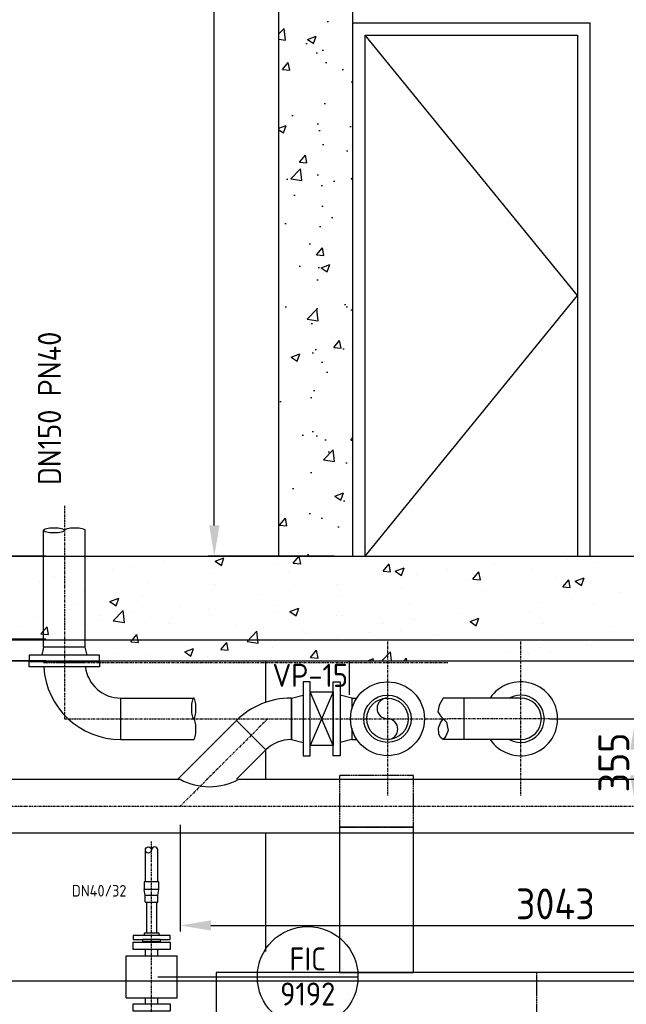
# Model space of a CAD drawing. Header units: metres. Extents: x -82085 to 58758, y -66901 to 95305.
# Tile 59 of 135: x 26126 to 28585, y -1902 to 2094. Entities that reach past the tile are written whole.
import ezdxf
from ezdxf.enums import TextEntityAlignment as Align

# ---------------------------------------------------------------- set-up
doc = ezdxf.new("R2010")
doc.units = ezdxf.units.M
doc.header["$MEASUREMENT"] = 0
doc.header["$PDSIZE"] = -1
for name, pattern in [('CENTER-LN', [19, 10, -3, 3, -3]), ('DASHED', [19.05, 12.7, -6.35]), ('HIDDEN2', [4.7625, 3.175, -1.5875])]:
    doc.linetypes.add(name, pattern=pattern)
doc.layers.get('0').update_dxf_attribs({"linetype": 'CONTINUOUS'})
doc.layers.get('DEFPOINTS').update_dxf_attribs({"linetype": 'CONTINUOUS'})
for name, color, linetype in [('3', 3, 'CONTINUOUS'), ('ARCERING', 10, 'CONTINUOUS'), ('CL', 1, 'CENTER-LN'), ('DIM', 10, 'CONTINUOUS'), ('GEBOUW', 7, 'CONTINUOUS'), ('TEXT2', 7, 'CONTINUOUS')]:
    doc.layers.add(name, color=color, linetype=linetype)
doc.styles.add('ROMANS', font='iso.shx')
doc.styles.get("Standard").update_dxf_attribs({"font": 'iso.shx'})
doc.dimstyles.get("Standard").update_dxf_attribs({"dimtxt": 0.18, "dimasz": 0.18, "dimexe": 0.18, "dimexo": 0.0625, "dimgap": 0.09, "dimtad": 0, "dimtih": 1, "dimtoh": 1, "dimdec": 4, "dimzin": 0, "dimdsep": 46, "dimtxsty": 'Standard', "dimcen": 0.09, "dimadec": 0, "dimazin": 0, "dimtfac": 1, "dimtdec": 4, "dimtofl": 0, "dimtmove": 0, "dimatfit": 3, "dimfxl": 1, "dimtolj": 1, "dimtzin": 0, "dimarcsym": 0})

# ---------------------------------------------------------------- blocks, each defined once
blk = doc.blocks.new('*D123')
at = {"layer": 'DEFPOINTS', "color": 0, "transparency": 16777216}
for p in [(21957.6, -1285.3, -3239), (29818.7, -1285.3, -3239), (21957.6, -1807.4)]:
    blk.add_point(p, dxfattribs=at)
at = {"layer": 'DIM', "color": 0, "lineweight": -2, "transparency": 16777216}
for p, q in [((21957.6, -1360.3), (21957.6, -1832.4)), ((29818.7, -1360.3), (29818.7, -1832.4)), ((29693.7, -1807.4), (22082.6, -1807.4))]:
    blk.add_line(p, q, dxfattribs=at)
at = {"layer": 'DIM', "color": 0, "transparency": 16777216}
for points in [[(22082.6, -1786.6), (22082.6, -1828.2), (21957.6, -1807.4)], [(29693.7, -1786.6), (29693.7, -1828.2), (29818.7, -1807.4)]]:
    blk.add_solid(points, dxfattribs=at)
at = {"layer": 'DIM', "color": 0, "transparency": 16777216, "insert": (25888.1, -1719.9), "char_height": 125, "attachment_point": 5}
blk.add_mtext('\\A1;7861', dxfattribs=at)
blk = doc.blocks.new('*D122')
at = {"layer": 'DEFPOINTS', "color": 0, "transparency": 16777216}
for p in [(26776, -1097.8), (29818.7, -1240.3), (29818.7, -1581.6)]:
    blk.add_point(p, dxfattribs=at)
at = {"layer": 'DIM', "color": 0, "lineweight": -2, "transparency": 16777216}
for p, q in [((26776, -1172.8), (26776, -1606.6)), ((29818.7, -1315.3), (29818.7, -1606.6)), ((26901, -1581.6), (29693.7, -1581.6))]:
    blk.add_line(p, q, dxfattribs=at)
at = {"layer": 'DIM', "color": 0, "transparency": 16777216}
for points in [[(26901, -1560.8), (26901, -1602.5), (26776, -1581.6)], [(29693.7, -1560.8), (29693.7, -1602.5), (29818.7, -1581.6)]]:
    blk.add_solid(points, dxfattribs=at)
at = {"layer": 'DIM', "color": 0, "transparency": 16777216, "insert": (28297.4, -1494.1), "char_height": 125, "attachment_point": 5}
blk.add_mtext('\\A1;3043', dxfattribs=at)
blk = doc.blocks.new('*D121')
at = {"layer": 'DEFPOINTS', "color": 0, "transparency": 16777216}
for p in [(28199.9, -742.8, -3239), (28622, -742.8), (28622, -1097.8, -3239)]:
    blk.add_point(p, dxfattribs=at)
at = {"layer": 'DIM', "color": 0, "lineweight": -2, "transparency": 16777216}
for p, q in [((28274.9, -742.8), (28647, -742.8)), ((28622, -972.8), (28622, -867.8)), ((28697, -1097.8), (28647, -1097.8))]:
    blk.add_line(p, q, dxfattribs=at)
at = {"layer": 'DIM', "color": 0, "transparency": 16777216}
for points in [[(28601.1, -867.8), (28642.8, -867.8), (28622, -742.8)], [(28601.1, -972.8), (28642.8, -972.8), (28622, -1097.8)]]:
    blk.add_solid(points, dxfattribs=at)
at = {"layer": 'DIM', "color": 0, "transparency": 16777216, "insert": (28534.5, -920.3), "char_height": 125, "attachment_point": 5, "rotation": 90}
blk.add_mtext('\\A1;355', dxfattribs=at)
blk = doc.blocks.new('*X8')
at = {"color": 0}
for p, q in [((26798.4, 5914.2, 3239), (26798.4, 5914.2, 3239)), ((26900.4, 5917.2, 3239), (26900.4, 5917.2, 3239)), ((27234.5, 5888.1, 3239), (27258.8, 5917.2, 3239)), ((27264.8, 5885.3, 3239), (27258.9, 5917.1, 3239)), ((28076.5, 5914.1, 3239), (28076.5, 5914.1, 3239)), ((26585.6, 5876, 3239), (26585.6, 5876, 3239)), ((26712.8, 5892.8, 3239), (26712.8, 5892.8, 3239)), ((26918.1, 5896.6, 3239), (26943.4, 5879.5, 3239)), ((26918.2, 5896.6, 3239), (26953.7, 5910.2, 3239)), ((26943.4, 5879.6, 3239), (26953.7, 5910.3, 3239)), ((27163.9, 5885.9, 3239), (27163.9, 5885.9, 3239)), ((27234.4, 5888.1, 3239), (27264.8, 5885.5, 3239)), ((27512.7, 5904.3, 3239), (27512.7, 5904.3, 3239)), ((27598.8, 5856.2, 3239), (27623.3, 5885.4, 3239)), ((27629.2, 5853.4, 3239), (27623.3, 5885.2, 3239)), ((28052.3, 5886.4, 3239), (28052.3, 5886.4, 3239)), ((28347.7, 5902.6, 3239), (28347.7, 5902.6, 3239)), ((28456.4, 5891.5, 3239), (28456.4, 5891.5, 3239)), ((26502.2, 5863.3, 3239), (26502.2, 5863.3, 3239)), ((26900, 5847.8, 3239), (26900, 5847.8, 3239)), ((27216.4, 5853.5, 3239), (27216.4, 5853.5, 3239)), ((27598.8, 5856.2, 3239), (27629.1, 5853.6, 3239)), ((27648.2, 5855.9, 3239), (27683.8, 5869.6, 3239)), ((27648.2, 5855.9, 3239), (27673.5, 5838.9, 3239)), ((27673.5, 5838.9, 3239), (27683.8, 5869.6, 3239)), ((27732.7, 5844.3, 3239), (27732.7, 5844.3, 3239)), ((27859.9, 5861, 3239), (27859.9, 5861, 3239)), ((27963.2, 5824.4, 3239), (27987.7, 5853.6, 3239)), ((27993.5, 5821.5, 3239), (27987.7, 5853.4, 3239)), ((28199.8, 5858.9, 3239), (28199.8, 5858.9, 3239)), ((26205.9, 5812.5, 3239), (26205.9, 5812.5, 3239)), ((26264.8, 5833.8, 3239), (26264.8, 5833.8, 3239)), ((26643.4, 5815.3, 3239), (26643.4, 5815.3, 3239)), ((26920.1, 5802.6, 3239), (26920.1, 5802.6, 3239)), ((27411.9, 5802.1, 3239), (27411.9, 5802.1, 3239)), ((27939, 5823.2, 3239), (27939, 5823.2, 3239)), ((27963.1, 5824.4, 3239), (27993.5, 5821.7, 3239)), ((28299.2, 5828.3, 3239), (28299.2, 5828.3, 3239)), ((28327.6, 5792.5, 3239), (28352.1, 5821.7, 3239)), ((28357.9, 5789.6, 3239), (28352, 5821.5, 3239)), ((28378.3, 5815.2, 3239), (28413.9, 5828.9, 3239)), ((28378.3, 5815.2, 3239), (28403.5, 5798.2, 3239)), ((28403.5, 5798.2, 3239), (28413.8, 5828.9, 3239)), ((26382.6, 5779.5, 3239), (26382.6, 5779.5, 3239)), ((27092.3, 5760, 3239), (27092.3, 5760, 3239)), ((27219.5, 5776.7, 3239), (27219.5, 5776.7, 3239)), ((27675.1, 5785.1, 3239), (27675.1, 5785.1, 3239)), ((28002.9, 5777.4, 3239), (28002.9, 5777.4, 3239)), ((28327.5, 5792.5, 3239), (28357.9, 5789.8, 3239)), ((28559.1, 5770.3, 3239), (28559.1, 5770.3, 3239)), ((26350.5, 5723.2, 3239), (26350.5, 5723.2, 3239)), ((26491.3, 5732.7, 3239), (26526.9, 5746.4, 3239)), ((26491.3, 5732.7, 3239), (26516.6, 5715.7, 3239)), ((26516.6, 5715.7, 3239), (26526.9, 5746.4, 3239)), ((26623.9, 5751.8, 3239), (26623.9, 5751.8, 3239)), ((26771.5, 5717.7, 3239), (26771.5, 5717.7, 3239)), ((27157.7, 5716.8, 3239), (27157.7, 5716.8, 3239)), ((27418.5, 5752.6, 3239), (27418.5, 5752.6, 3239)), ((27706.7, 5726.6, 3239), (27706.7, 5726.6, 3239)), ((28239.5, 5728.2, 3239), (28239.5, 5728.2, 3239)), ((28366.7, 5745, 3239), (28366.7, 5745, 3239)), ((28450.2, 5722.3, 3239), (28450.2, 5722.3, 3239)), ((26327.6, 5700.9, 3239), (26327.6, 5700.9, 3239)), ((26451.9, 5675.7, 3239), (26451.9, 5675.7, 3239)), ((26505.1, 5655.2, 3239), (26544.7, 5696.4, 3239)), ((26550.3, 5648.2, 3239), (26544.7, 5696.4, 3239)), ((26579.1, 5692.4, 3239), (26579.1, 5692.4, 3239)), ((26621.7, 5711.8, 3239), (26621.7, 5711.8, 3239)), ((26892.9, 5700.3, 3239), (26892.9, 5700.3, 3239)), ((26893.8, 5678.7, 3239), (26893.8, 5678.7, 3239)), ((27164.1, 5688.9, 3239), (27164.1, 5688.9, 3239)), ((27221.4, 5692.1, 3239), (27257, 5705.7, 3239)), ((27221.4, 5692.1, 3239), (27246.6, 5675, 3239)), ((27246.6, 5675, 3239), (27256.9, 5705.7, 3239)), ((27410.4, 5675.7, 3239), (27410.4, 5675.7, 3239)), ((27435.3, 5677.4, 3239), (27435.3, 5677.4, 3239)), ((27918.7, 5686, 3239), (27918.7, 5686, 3239)), ((28193.6, 5689.8, 3239), (28193.6, 5689.8, 3239)), ((26186.5, 5666.5, 3239), (26186.5, 5666.5, 3239)), ((26457.6, 5655, 3239), (26457.6, 5655, 3239)), ((26505.1, 5655.1, 3239), (26550.3, 5648.1, 3239)), ((26637.3, 5646.2, 3239), (26637.3, 5646.2, 3239)), ((26728.8, 5643.6, 3239), (26728.8, 5643.6, 3239)), ((27599.1, 5643.9, 3239), (27599.1, 5643.9, 3239)), ((27706.4, 5666, 3239), (27706.4, 5666, 3239)), ((27726.3, 5660.7, 3239), (27726.3, 5660.7, 3239)), ((27932.8, 5654, 3239), (27932.8, 5654, 3239)), ((27951.4, 5651.4, 3239), (27976.7, 5634.3, 3239)), ((27951.5, 5651.4, 3239), (27987, 5665, 3239)), ((27976.7, 5634.3, 3239), (27987, 5665, 3239)), ((27977.6, 5654.5, 3239), (27977.6, 5654.5, 3239)), ((28248.8, 5643, 3239), (28248.8, 5643, 3239)), ((26131.1, 5633.4, 3239), (26131.1, 5633.4, 3239)), ((26211.8, 5601.6, 3239), (26236.3, 5630.8, 3239)), ((26211.8, 5601.6, 3239), (26242.1, 5599, 3239)), ((26242.2, 5598.8, 3239), (26236.3, 5630.7, 3239)), ((26376.4, 5610.4, 3239), (26376.4, 5610.4, 3239)), ((26576.2, 5569.8, 3239), (26600.7, 5599, 3239)), ((26606.5, 5566.9, 3239), (26600.7, 5598.8, 3239)), ((27000, 5632.1, 3239), (27000, 5632.1, 3239)), ((27047.3, 5571.1, 3239), (27086.8, 5612.4, 3239)), ((27092.5, 5564.1, 3239), (27086.8, 5612.3, 3239)), ((27114.2, 5624.9, 3239), (27114.2, 5624.9, 3239)), ((27271.2, 5620.6, 3239), (27271.2, 5620.6, 3239)), ((27278.3, 5601.7, 3239), (27278.3, 5601.7, 3239)), ((27542.4, 5609.2, 3239), (27542.4, 5609.2, 3239)), ((27668.9, 5616, 3239), (27668.9, 5616, 3239)), ((27813.6, 5597.7, 3239), (27813.6, 5597.7, 3239)), ((28520, 5631.6, 3239), (28520, 5631.6, 3239)), ((26576.2, 5569.8, 3239), (26606.5, 5567.1, 3239)), ((26817.9, 5574, 3239), (26817.9, 5574, 3239)), ((26940.6, 5537.9, 3239), (26965.1, 5567.1, 3239)), ((26958.7, 5559.6, 3239), (26958.7, 5559.6, 3239)), ((26970.9, 5535.1, 3239), (26965, 5566.9, 3239)), ((27047.3, 5571.1, 3239), (27092.5, 5564.1, 3239)), ((27085.9, 5576.4, 3239), (27085.9, 5576.4, 3239)), ((27412.3, 5583.4, 3239), (27412.3, 5583.4, 3239)), ((28084.7, 5586.3, 3239), (28084.7, 5586.3, 3239)), ((28355.9, 5574.8, 3239), (28355.9, 5574.8, 3239)), ((28425.4, 5569.9, 3239), (28425.4, 5569.9, 3239)), ((28574.5, 5576, 3239), (28574.5, 5576, 3239)), ((26521.6, 5523.1, 3239), (26521.6, 5523.1, 3239)), ((26637.9, 5517.4, 3239), (26637.9, 5517.4, 3239)), ((26794.5, 5528.2, 3239), (26819.8, 5511.2, 3239)), ((26794.6, 5528.2, 3239), (26830.1, 5541.9, 3239)), ((26819.8, 5511.2, 3239), (26830.1, 5541.9, 3239)), ((26940.5, 5537.9, 3239), (26970.9, 5535.2, 3239)), ((27151.5, 5547.7, 3239), (27151.5, 5547.7, 3239)), ((27305, 5506, 3239), (27329.4, 5535.2, 3239)), ((27335.3, 5503.2, 3239), (27329.4, 5535, 3239)), ((27594.4, 5492.2, 3239), (27629, 5528.3, 3239)), ((27633.2, 5492.2, 3239), (27629, 5528.3, 3239)), ((28105.9, 5527.9, 3239), (28105.9, 5527.9, 3239)), ((28187.4, 5520.7, 3239), (28187.4, 5520.7, 3239)), ((28233, 5544.6, 3239), (28233, 5544.6, 3239)), ((28278.2, 5525.2, 3239), (28278.2, 5525.2, 3239)), ((28444, 5553.2, 3239), (28444, 5553.2, 3239)), ((26887.7, 5509.6, 3239), (26887.7, 5509.6, 3239)), ((27304.9, 5506, 3239), (27335.3, 5503.4, 3239)), ((27536.7, 5492.2, 3239), (27560.2, 5501.2, 3239)), ((27557.1, 5492.2, 3239), (27560.2, 5501.2, 3239)), ((27684.5, 5492.2, 3239), (27693.8, 5503.3, 3239)), ((27695.8, 5492.2, 3239), (27693.8, 5503.1, 3239))]:
    blk.add_line(p, q, dxfattribs=at)
blk = doc.blocks.new('*D248')
at = {"layer": 'DEFPOINTS', "color": 0, "transparency": 16777216}
for p in [(10407.9, -1115.3, -3239), (10407.9, -1115.3, -3239), (31013.5, -1115.3, -3239), (10103.9, -1486.1), (9966.4, -2882.7)]:
    blk.add_point(p, dxfattribs=at)
at = {"layer": 'DIM', "color": 0, "lineweight": -2, "transparency": 16777216}
blk.add_line((10332.9, -1115.3), (9903.4, -1115.3), dxfattribs=at)
blk.add_arc((10407.9, -1115.3), 479.5, 194.9793, 240.9953, dxfattribs=at)
at = {"layer": 'DIM', "color": 0, "transparency": 16777216}
for points in [[(9924, -1241.9), (9965.3, -1236.5), (9928.4, -1115.3)], [(10183, -1515.3), (10167.8, -1554), (10291.7, -1580.5)]]:
    blk.add_solid(points, dxfattribs=at)
at = {"layer": 'DIM', "color": 0, "transparency": 16777216, "insert": (10162.7, -1270.4), "char_height": 125, "attachment_point": 5, "rotation": 302.3268}
blk.add_mtext('\\A1;76°', dxfattribs=at)
blk = doc.blocks.new('*D41')
at = {"layer": 'DEFPOINTS', "color": 0, "transparency": 16777216}
for p in [(26306.7, -82.8), (25650.5, -507.8), (26306.7, -507.8)]:
    blk.add_point(p, dxfattribs=at)
at = {"layer": 'DIM', "color": 0, "lineweight": -2, "transparency": 16777216}
for p, q in [((26231.7, -82.8), (25625.5, -82.8)), ((25650.5, -207.8), (25650.5, -382.8)), ((26231.7, -507.8), (25625.5, -507.8))]:
    blk.add_line(p, q, dxfattribs=at)
at = {"layer": 'DIM', "color": 0, "transparency": 16777216}
for points in [[(25629.6, -207.8), (25671.3, -207.8), (25650.5, -82.8)], [(25629.6, -382.8), (25671.3, -382.8), (25650.5, -507.8)]]:
    blk.add_solid(points, dxfattribs=at)
at = {"layer": 'DIM', "color": 0, "transparency": 16777216, "insert": (25563, -295.3), "char_height": 125, "attachment_point": 5, "rotation": 90}
blk.add_mtext('\\A1;425', dxfattribs=at)
blk = doc.blocks.new('*D40')
at = {"layer": 'DEFPOINTS', "color": 0, "transparency": 16777216}
for p in [(26222.5, -82.8), (25958.9, -419.7), (26306.7, -419.7)]:
    blk.add_point(p, dxfattribs=at)
at = {"layer": 'DIM', "color": 0, "lineweight": -2, "transparency": 16777216}
for p, q in [((26147.5, -82.8), (25933.9, -82.8)), ((25958.9, -207.8), (25958.9, -294.7)), ((26231.7, -419.7), (25933.9, -419.7))]:
    blk.add_line(p, q, dxfattribs=at)
at = {"layer": 'DIM', "color": 0, "transparency": 16777216}
for points in [[(25938.1, -207.8), (25979.7, -207.8), (25958.9, -82.8)], [(25938.1, -294.7), (25979.7, -294.7), (25958.9, -419.7)]]:
    blk.add_solid(points, dxfattribs=at)
at = {"layer": 'DIM', "color": 0, "transparency": 16777216, "insert": (25871.4, -251.3), "char_height": 125, "attachment_point": 5, "rotation": 90}
blk.add_mtext('\\A1;337', dxfattribs=at)
blk = doc.blocks.new('PE-Aanmaaktank')
at = {"color": 1, "linetype": 'DASHED', "ltscale": 0.25}
for p, q in [((1450, 0), (1450, 1525)), ((2850, 0), (2850, 1525))]:
    blk.add_line(p, q, dxfattribs=at)
for points in [[(950, 2325), (650, 2325), (650, 2115), (950, 2115)], [(2300, 2325), (2000, 2325), (2000, 2115), (2300, 2115)], [(3350, 2325), (3650, 2325), (3650, 2115), (3350, 2115)]]:
    blk.add_lwpolyline(points, close=True, dxfattribs=at)
at = {"layer": '3'}
for points in [[(950, 2115), (650, 2115), (650, 1525), (950, 1525)], [(2000, 2115), (2300, 2115), (2300, 1525), (2000, 1525)], [(3350, 2115), (3650, 2115), (3650, 1525), (3350, 1525)], [(150, 0), (4150, 0), (4150, 1525), (150, 1525)]]:
    blk.add_lwpolyline(points, close=True, dxfattribs=at)
blk = doc.blocks.new('*D375')
at = {"layer": 'DEFPOINTS', "color": 0, "transparency": 16777216}
for p in [(26914.5, 5281.9), (27481.7, 5281.9), (27476.7, -82.8)]:
    blk.add_point(p, dxfattribs=at)
at = {"layer": 'DIM', "color": 0, "lineweight": -2, "transparency": 16777216}
for p, q in [((27406.7, 5281.9), (26889.5, 5281.9)), ((26914.5, 42.2), (26914.5, 5156.9)), ((27401.7, -82.8), (26889.5, -82.8))]:
    blk.add_line(p, q, dxfattribs=at)
at = {"layer": 'DIM', "color": 0, "transparency": 16777216}
for points in [[(26893.6, 5156.9), (26935.3, 5156.9), (26914.5, 5281.9)], [(26893.6, 42.2), (26935.3, 42.2), (26914.5, -82.8)]]:
    blk.add_solid(points, dxfattribs=at)
at = {"layer": 'DIM', "color": 0, "transparency": 16777216, "insert": (26827, 2599.6), "char_height": 125, "attachment_point": 5, "rotation": 90}
blk.add_mtext('\\A1;5365', dxfattribs=at)

msp = doc.modelspace()

# ---------------------------------------------------------------- hatches: boundary and pattern name
at = {"layer": 'ARCERING'}
h = msp.add_hatch(dxfattribs=at)
h.set_pattern_fill('AR-CONC', color=256, scale=50)
h.set_pattern_definition([(50, (-4000, -5000), (358.63, -31.376), [37.5, -412.5]), (355, (-4000, -5000), (-69.3757, 376.096), [30, -330]), (100.4514, (-3970.1, -5002.6), (289.2544, 344.72), [31.87, -350.571]), (46.1842, (-4000, -4900), (533.6207, -82.7596), [56.25, -618.75]), (96.6356, (-3955.53, -4906.9), (467.331, 487.059), [47.805, -525.857]), (351.1842, (-4000, -4900), (467.331, 487.059), [45, -495]), (21, (-3950, -4925), (298.4535, -201.3094), [37.5, -412.5]), (326, (-3950, -4925), (121.6577, 362.575), [30, -330]), (71.4514, (-3925.13, -4941.78), (420.1112, 161.2656), [31.87, -350.571]), (37.5, (-4000, -5000), (6.07993, 166.44693), [0, -326, 0, -335, 0, -331.25]), (7.5, (-4000, -5000), (131.5348, 197.2059), [0, -191, 0, -318.5, 0, -126.25]), (327.5, (-4111.5, -5000), (266.9112, -11.27744), [0, -125, 0, -390, 0, -517.5]), (317.5, (-4161.5, -5000), (291.5931, 50.0525), [0, -162.5, 0, -259, 0, -367.5])])
h.paths.add_polyline_path([(29977.94521, 5706.94107), (26472.61935, 5706.94107), (26472.61935, 5281.94107), (27176.68034, 5281.94107), (27176.68034, -82.83317), (27476.68034, -82.83317), (27476.68034, 5281.94107), (29977.94521, 5281.94107)])

# ---------------------------------------------------------------- linework, layer by layer
for p, q in [((26556.57269, -1704.67704), (26763.57269, -1704.67704)), ((26556.57269, -1874.67704), (26556.57269, -1704.67704)), ((26635.07269, -1704.67704), (26635.07269, -1679.67704)), ((26685.07269, -1704.67704), (26685.07269, -1679.67704)), ((26763.57269, -1874.67704), (26763.57269, -1704.67704)), ((26556.57269, -1874.67704), (26763.57269, -1874.67704)), ((26635.07269, -1899.67704), (26635.07269, -1874.67704)), ((26685.07269, -1899.67704), (26685.07269, -1874.67704))]:
    msp.add_line(p, q)
for points in [[(26735.07269, -1679.67704), (26585.07269, -1679.67704), (26585.07269, -1649.67704), (26735.07269, -1649.67704)], [(26735.07269, -1929.67704), (26585.07269, -1929.67704), (26585.07269, -1899.67704), (26735.07269, -1899.67704)]]:
    msp.add_lwpolyline(points, close=True)
at = {"layer": '3'}
for p, q in [((26222.53034, -452.33317), (26222.53034, 22.07043)), ((26390.83034, -452.33317), (26390.83034, 22.07043)), ((27396.68034, -633.83317), (27302.68034, -851.83317)), ((27396.68034, -851.83317), (27302.68034, -633.83317)), ((26535.18034, -658.68317), (26830.81722, -658.68317)), ((26535.18034, -826.98317), (26535.18034, -658.68317)), ((27225.68034, -658.68317), (27225.68034, -826.98317)), ((27225.68034, -658.68317), (27225.68034, -826.98317)), ((27227.68034, -658.68317), (27274.68034, -646.83317)), ((27227.68034, -658.68317), (27227.68034, -826.98317)), ((27471.68034, -658.68317), (27424.68034, -646.83317)), ((27471.68034, -658.68317), (27471.68034, -704.42744)), ((27471.68034, -658.68317), (27492.50797, -658.68317)), ((27473.68034, -697.5452), (27473.68034, -658.68317)), ((27842.67223, -658.68317), (27826.84001, -687.02069)), ((28156.68034, -658.68317), (27842.67223, -658.68317)), ((27926.68034, -658.68317), (27926.68034, -826.98317)), ((27826.84001, -687.02069), (27821.30028, -715.29672)), ((27821.30028, -715.29672), (27831.21353, -730.74645)), ((27004.6034, -750.25623), (26766.57647, -988.28317)), ((27123.60947, -869.2623), (27004.6034, -750.25623)), ((27831.21353, -730.74645), (27842.67223, -742.83317)), ((27831.50512, -759.89691), (27842.67223, -742.83317)), ((27842.67223, -742.83317), (27855.99687, -756.98182)), ((27855.99687, -756.98182), (27862.11977, -790.21332)), ((27471.68034, -781.2389), (27471.68034, -826.98317)), ((27473.68034, -826.98317), (27473.68034, -788.12113)), ((27824.21601, -779.7192), (27831.50512, -759.89691)), ((27824.50745, -803.62253), (27824.21601, -779.7192)), ((27862.11977, -790.21332), (27853.66431, -813.53361)), ((26535.18034, -826.98317), (26830.81722, -826.98317)), ((27227.68034, -826.98317), (27274.68034, -838.83317)), ((27471.68034, -826.98317), (27424.68034, -838.83317)), ((27471.68034, -826.98317), (27492.50797, -826.98317)), ((27831.21353, -819.36378), (27824.50745, -803.62253)), ((27842.67223, -826.98317), (27831.21353, -819.36378)), ((27853.66431, -813.53361), (27842.67223, -826.98317)), ((28156.68034, -826.98317), (27842.67223, -826.98317)), ((27123.60947, -869.2623), (27004.58861, -988.28317)), ((22045.60688, -988.28317), (26775.57647, -988.28317)), ((27013.58861, -988.28317), (29730.68034, -988.28317)), ((29730.68034, -1207.38317), (22045.60688, -1207.38317)), ((26635.07269, -1404.59692), (26635.07269, -1275.31162)), ((26685.07269, -1404.59692), (26685.07269, -1275.31162)), ((26690.2732, -1404.59692), (26629.87218, -1404.59692)), ((26629.87218, -1404.59692), (26629.87218, -1435.59692)), ((26634.07269, -1459.59692), (26629.87218, -1435.59692)), ((26690.2732, -1435.59692), (26629.87218, -1435.59692)), ((26686.07269, -1459.59692), (26690.2732, -1435.59692)), ((26690.2732, -1435.59692), (26690.2732, -1404.59692)), ((26634.07269, -1486.59692), (26634.07269, -1459.59692)), ((26686.07269, -1459.59692), (26634.07269, -1459.59692)), ((26686.07269, -1486.59692), (26686.07269, -1459.59692)), ((26634.07269, -1486.59692), (26686.07269, -1486.59692)), ((26640.07269, -1486.59692), (26640.07269, -1612.67704)), ((26680.07269, -1486.59692), (26680.07269, -1612.67704))]:
    msp.add_line(p, q, dxfattribs=at)
for points in [[(26306.68034, 22.07043, 0.2800357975), (26305.15359, 24.58264, 0.0668308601), (26294.35685, 28.4647, 0.0307377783), (26281.9515, 30.34271, 0.0222010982), (26264.60534, 31.1133, 0.0222010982), (26247.25917, 30.34271, 0.0307377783), (26234.85382, 28.4647, 0.0668308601), (26224.05708, 24.58264, 0.2800357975), (26222.53034, 22.07043, 0.2800357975), (26224.05708, 19.55822, 0.0668308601), (26234.85382, 15.67615, 0.0307377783), (26247.25917, 13.79815, 0.0222010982), (26264.60534, 13.02756, 0.0222010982), (26281.9515, 13.79815, 0.0307377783), (26294.35685, 15.67615, 0.0668308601), (26305.15359, 19.55822, 0.2800357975)], [(26830.81722, -742.83317, 0.2800357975), (26833.32943, -741.30642, 0.0668308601), (26837.2115, -730.50968, 0.0307377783), (26839.0895, -718.10433, 0.0222010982), (26839.86009, -700.75817, 0.0222010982), (26839.0895, -683.412, 0.0307377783), (26837.2115, -671.00665, 0.0668308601), (26833.32943, -660.20991, 0.2800357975), (26830.81722, -658.68317, 0.2800357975), (26828.30502, -660.20991, 0.0668308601), (26824.42295, -671.00665, 0.0307377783), (26822.54494, -683.412, 0.0222010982), (26821.77435, -700.75817, 0.0222010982), (26822.54494, -718.10433, 0.0307377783), (26824.42295, -730.50968, 0.0668308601), (26828.30502, -741.30642, 0.2800357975)]]:
    msp.add_lwpolyline(points, format="xyb", close=True, dxfattribs=at)
for points in [[(26390.83034, 22.07043, 0.2800357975), (26389.30359, 24.58264, 0.0668308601), (26378.50685, 28.4647, 0.0307377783), (26366.1015, 30.34271, 0.0222010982), (26348.75534, 31.1133, 0.0222010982), (26331.40917, 30.34271, 0.0307377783), (26319.00382, 28.4647, 0.0668308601), (26308.20708, 24.58264, 0.2800357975), (26306.68034, 22.07043, 0.2800357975)], [(26830.81722, -826.98317, 0.2800357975), (26833.32943, -825.45642, 0.0668308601), (26837.2115, -814.65968, 0.0307377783), (26839.0895, -802.25433, 0.0222010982), (26839.86009, -784.90817, 0.0222010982), (26839.0895, -767.562, 0.0307377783), (26837.2115, -755.15665, 0.0668308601), (26833.32943, -744.35991, 0.2800357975), (26830.81722, -742.83317, 0.2800357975)]]:
    msp.add_lwpolyline(points, format="xyb", dxfattribs=at)
for points in [[(26398.68034, -485.33317), (26390.83034, -452.33317), (26222.53034, -452.33317), (26214.68034, -485.33317)], [(26690.57269, -1622.67704), (26690.57269, -1612.67704), (26629.57269, -1612.67704), (26629.57269, -1622.67704)]]:
    msp.add_lwpolyline(points, dxfattribs=at)
for points in [[(26164.18034, -507.33317), (26449.18034, -507.33317), (26449.18034, -485.33317), (26164.18034, -485.33317)], [(26164.18034, -510.33317), (26449.18034, -510.33317), (26449.18034, -532.33317), (26164.18034, -532.33317)], [(27302.68034, -592.83317), (27274.68034, -592.83317), (27274.68034, -892.83317), (27302.68034, -892.83317)], [(27396.68034, -592.83317), (27424.68034, -592.83317), (27424.68034, -892.83317), (27396.68034, -892.83317)], [(27302.68034, -633.83317), (27396.68034, -633.83317), (27396.68034, -851.83317), (27302.68034, -851.83317)], [(26735.07269, -1622.67704), (26585.07269, -1622.67704), (26585.07269, -1638.67704), (26735.07269, -1638.67704)], [(26696.57269, -1638.67704), (26623.57269, -1638.67704), (26623.57269, -1646.67704), (26696.57269, -1646.67704)]]:
    msp.add_lwpolyline(points, close=True, dxfattribs=at)
for centre, radius in [((27616.68034, -742.83317), 150), ((27616.68034, -742.83317), 96), ((27616.68034, -742.83317), 84.15), ((26647.57269, -1275.31162), 12.5)]:
    msp.add_circle(centre, radius, dxfattribs=at)
for centre, radius, start, end in [((26535.18034, -514.33317), 312.65, 183.30047854, 270), ((26535.18034, -514.33317), 144.35, 187.16325348, 270), ((28156.68034, -742.83317), 150, 214.12498265, 145.87501735), ((27225.68034, -971.33317), 312.65, 90, 135), ((27616.68034, -700.75817), 42.075, 90, 270), ((28156.68034, -742.83317), 96, 241.23043981, 118.76956019), ((28156.68034, -742.83317), 84.15, 270, 90), ((27616.68034, -784.90817), 42.075, 270, 90), ((27225.68034, -971.33317), 144.35, 90, 135), ((26894.58254, -769.0271), 249.47077, 241.50812556, 298.49187444), ((26672.57269, -1275.31162), 12.5, 0, 180)]:
    msp.add_arc(centre, radius, start, end, dxfattribs=at)
at = {"layer": 'CL', "linetype": 'HIDDEN2'}
msp.add_line((26222.53034, -514.33317), (26390.83034, -514.33317), dxfattribs=at)
at = {"layer": 'CL'}
for p, q in [((26306.68034, -514.33317), (27861.68034, -514.33317)), ((26306.68034, -742.83317), (27861.68034, -742.83317)), ((10412.25065, -1097.83317), (31017.87142, -1097.83317)), ((26660.07269, -3052.83317), (26660.07269, -1240.64182))]:
    msp.add_line(p, q, dxfattribs=at)
at = {"layer": 'GEBOUW'}
for p, q in [((27176.68034, -82.83317), (27176.68034, 5281.94107)), ((27476.68034, -82.83317), (27476.68034, 5281.94107)), ((27476.68034, 2082.16683), (28436.68034, 2082.16683)), ((28436.68034, 2082.16683), (28436.68034, -82.83317)), ((27526.68034, 2032.16683), (28386.68034, 2032.16683)), ((28386.68034, 974.66683), (27526.68034, 2032.16683)), ((28386.68034, 2032.16683), (28386.68034, -82.83317)), ((27526.68034, -82.83317), (28386.68034, 974.66683)), ((2117.12319, -82.83317), (30656.68034, -82.83317)), ((2117.12319, -422.83317), (30956.68034, -422.83317)), ((2117.12319, -507.83317), (30956.68034, -507.83317)), ((27121.68034, -507.83317), (27121.68034, -676.48741)), ((27461.68034, -507.83317), (27461.68034, -646.18707)), ((27121.68034, -871.19144), (27121.68034, -988.28317)), ((27121.68034, -1207.38317), (27121.68034, -1687.24405)), ((26685.07269, -1789.67704), (27497.07545, -1789.67704))]:
    msp.add_line(p, q, dxfattribs=at)
for points in [[(27476.68034, -82.83317), (27476.68034, 2082.16683)], [(27526.68034, -82.83317), (27526.68034, 2032.16683)]]:
    msp.add_lwpolyline(points, dxfattribs=at)
msp.add_circle((27293.06454, -1789.67704), 204.01092, dxfattribs=at)
at = {"layer": 'TEXT2', "color": 1, "linetype": 'CENTER-LN'}
for p, q in [((26306.68034, 121.76204), (26306.68034, -742.83317)), ((27616.68034, -429.73039), (27616.68034, -1055.93595)), ((28156.68034, -429.73039), (28156.68034, -1055.93595)), ((27131.03254, -742.83317), (26776.03254, -1097.83317)), ((28274.86372, -742.83317), (27861.68034, -742.83317))]:
    msp.add_line(p, q, dxfattribs=at)

# ---------------------------------------------------------------- block references
msp.add_blockref('PE-Aanmaaktank', (26771.68034, -3297.83317))
at = {"layer": 'ARCERING'}
msp.add_blockref('*X8', (0, -6000), dxfattribs=at)

# ---------------------------------------------------------------- texts
at = {"layer": 'GEBOUW', "style": 'ROMANS'}
msp.add_text('DN150 PN40', height=93.75, rotation=90, dxfattribs=at).set_placement((26246.07654, 517.11717), align=Align.MIDDLE)
for s, height, p in [('VP-15', 93.75, (27303.62628, -566.49719)), ('DN40/32', 46.875, (26447.49611, -1440.83274)), ('FIC', 93.75, (27293.27133, -1717.45753)), ('9192', 93.75, (27293.27133, -1859.86311))]:
    msp.add_text(s, height=height, dxfattribs=at).set_placement(p, align=Align.MIDDLE)

# ---------------------------------------------------------------- dimensions: what is measured, and where the dimension line sits
at = {"layer": 'DIM'}
for base, p1, p2, override, picture, middle in [((26914.46823, 5281.94107), (27476.68034, -82.83317), (27481.68034, 5281.94107), {"dimtxt": 125, "dimasz": 125, "dimexe": 25, "dimexo": 75, "dimgap": 25, "dimtad": 1, "dimtih": 0, "dimtoh": 0, "dimdec": 0, "dimzin": 3, "dimcen": 0, "dimtfac": 0.008, "dimtdec": 0, "dimtzin": 3}, '*D375', (26826.96823, 2599.55395)), ((25650.4546, -507.83317), (26306.68034, -82.83317), (26306.68034, -507.83317), {"dimtxt": 125, "dimasz": 125, "dimexe": 25, "dimexo": 75, "dimgap": 25, "dimtad": 1, "dimtih": 0, "dimtoh": 0, "dimdec": 0, "dimzin": 3, "dimcen": 0, "dimtfac": 0.008, "dimtdec": 0, "dimtmove": 0, "dimtzin": 3}, '*D41', (25562.9546, -295.33317)), ((25958.89391, -419.73453), (26222.53034, -82.83317), (26306.68034, -419.73453), {"dimtxt": 125, "dimasz": 125, "dimexe": 25, "dimexo": 75, "dimgap": 25, "dimtad": 1, "dimtih": 0, "dimtoh": 0, "dimdec": 0, "dimzin": 3, "dimcen": 0, "dimtfac": 0.008, "dimtdec": 0, "dimtmove": 0, "dimtzin": 3}, '*D40', (25871.39391, -251.28385)), ((28621.95257, -742.83317), (28621.95257, -1097.83317, -3238.98623), (28199.86372, -742.83317, -3238.98623), {"dimtxt": 125, "dimasz": 125, "dimexe": 25, "dimexo": 75, "dimgap": 25, "dimtad": 1, "dimtih": 0, "dimtoh": 0, "dimdec": 0, "dimzin": 3, "dimcen": 0, "dimtfac": 0.008, "dimtdec": 0, "dimtmove": 0, "dimtzin": 3}, '*D121', (28534.45257, -920.33317))]:
    dim = msp.add_linear_dim(base=base, p1=p1, p2=p2, angle=90, dimstyle='Standard', override=override, dxfattribs=at)
    dim.commit()
    dim.dimension.update_dxf_attribs({"geometry": picture, "text_midpoint": middle})
dim = msp.add_angular_dim_2l(base=(10103.86404, -1486.07772), line1=((10407.88832, -1115.29656, -3238.98623), (9966.39769, -2882.68411)), line2=((10407.88832, -1115.29656, -3238.98623), (31013.50909, -1115.29656, -3238.98623)), dimstyle='Standard', override={"dimtxt": 125, "dimasz": 125, "dimexe": 25, "dimexo": 75, "dimgap": 0, "dimtad": 1, "dimtih": 0, "dimtoh": 0, "dimdec": 0, "dimzin": 3, "dimcen": 0, "dimtfac": 0.008, "dimtdec": 0, "dimtmove": 2, "dimtzin": 3}, dxfattribs=at)
dim.commit()
dim.dimension.update_dxf_attribs({"geometry": '*D248', "text_midpoint": (10162.73224, -1270.43844), "dimtype": 162})
for base, p1, p2, picture, middle in [((29818.68034, -1581.63728), (26776.03254, -1097.83317), (29818.68034, -1240.33317), '*D122', (28297.35644, -1494.13728)), ((21957.60688, -1807.40587), (29818.68034, -1285.33317, -3238.98623), (21957.60688, -1285.33317, -3238.98623), '*D123', (25888.14361, -1719.90587))]:
    dim = msp.add_linear_dim(base=base, p1=p1, p2=p2, dimstyle='Standard', override={"dimtxt": 125, "dimasz": 125, "dimexe": 25, "dimexo": 75, "dimgap": 25, "dimtad": 1, "dimtih": 0, "dimtoh": 0, "dimdec": 0, "dimzin": 3, "dimcen": 0, "dimtfac": 0.008, "dimtdec": 0, "dimtmove": 0, "dimtzin": 3}, dxfattribs=at)
    dim.commit()
    dim.dimension.update_dxf_attribs({"geometry": picture, "text_midpoint": middle})

doc.saveas('drawing.dxf')
